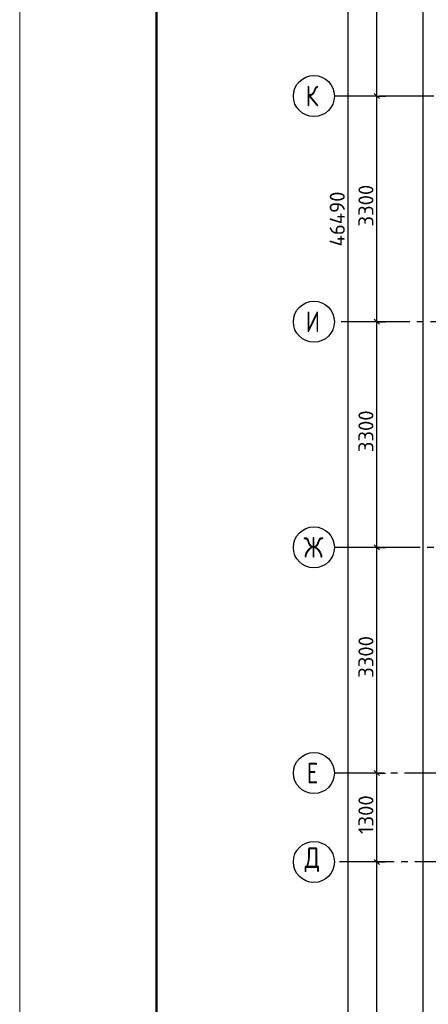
# Model space of a CAD drawing. Header units: millimetres. Extents: x 40580 to 1930067, y -240640 to 81020.
# Tile 130 of 256: x 583520 to 589493, y -217877 to -203477. Entities that reach past the tile are written whole.
import ezdxf

# ---------------------------------------------------------------- set-up
doc = ezdxf.new("R2010")
doc.units = ezdxf.units.MM
doc.linetypes.add('______5', pattern=[1100, 800, -100, 100, -100])
doc.linetypes.add('CENTER', pattern=[2, 1.25, -0.25, 0.25, -0.25])
doc.layers.add('Standard', color=7, linetype='Continuous', lineweight=25)
doc.layers.add('ОСИ', color=7, linetype='CENTER', lineweight=15)
doc.styles.add('ISOCPEUR', font='isocpeur.ttf')

msp = doc.modelspace()

# ---------------------------------------------------------------- linework, layer by layer
at = {"layer": 'Standard', "color": 7, "linetype": 'Continuous', "lineweight": -3, "transparency": 33554687}
for p, q in [((588740.8, -204594.2), (588740.8, -201294.2)), ((588740.8, -207894.2), (588740.8, -204594.2)), ((588740.8, -211194.2), (588740.8, -207894.2)), ((588740.8, -214494.2), (588740.8, -211194.2)), ((588740.8, -215794.2), (588740.8, -214494.2)), ((588740.8, -221294.2), (588740.8, -215794.2))]:
    msp.add_line(p, q, dxfattribs=at)
at = {"layer": 'Standard', "color": 251, "linetype": 'Continuous', "lineweight": -3, "true_color": 0x656565, "transparency": 33554687}
for p, q in [((588740.8, -204594.2), (588615.8, -204594.2)), ((588740.8, -204594.2), (588865.8, -204594.2)), ((588740.8, -207894.2), (588615.8, -207894.2)), ((588740.8, -207894.2), (588865.8, -207894.2)), ((588740.8, -211194.2), (588615.8, -211194.2)), ((588740.8, -211194.2), (588865.8, -211194.2)), ((588740.8, -214494.2), (588615.8, -214494.2)), ((588740.8, -214494.2), (588865.8, -214494.2)), ((588740.8, -215794.2), (588615.8, -215794.2)), ((588740.8, -215794.2), (588865.8, -215794.2)), ((588740.8, -215794.2), (588740.8, -215794.2))]:
    msp.add_line(p, q, dxfattribs=at)
at = {"layer": 'Standard', "color": 7, "linetype": 'Continuous', "lineweight": 25, "transparency": 33554687}
for p, q in [((588778.3, -204631.7), (588703.3, -204556.7)), ((588778.3, -207931.7), (588703.3, -207856.7)), ((588778.3, -211231.7), (588703.3, -211156.7)), ((588778.3, -214531.7), (588703.3, -214456.7)), ((588778.3, -215831.7), (588703.3, -215756.7))]:
    msp.add_line(p, q, dxfattribs=at)
at = {"layer": 'Standard', "color": 7, "linetype": 'Continuous', "lineweight": 13, "transparency": 33554687}
msp.add_lwpolyline([(583520.3, -240324.2), (625520.3, -240324.2), (625520.3, -180924.2), (583520.3, -180924.2), (583520.3, -240324.2)], close=True, dxfattribs=at)
at = {"layer": 'Standard', "color": 7, "linetype": 'Continuous', "lineweight": 50, "transparency": 33554687}
msp.add_lwpolyline([(585520.3, -181424.2), (625020.3, -181424.2), (625020.3, -239824.2), (585520.3, -239824.2), (585520.3, -181424.2)], close=True, dxfattribs=at)
at = {"layer": 'Standard', "color": 7, "linetype": 'Continuous', "lineweight": -3, "transparency": 33554687}
for points in [[(589414.3, -183104.2), (589414.3, -201738.1), (589414.3, -201738.1), (589414.3, -219524.6)], [(588321.8, -229694.2), (588321.8, -206876), (588321.8, -206876), (588321.8, -183204.2)]]:
    msp.add_lwpolyline(points, dxfattribs=at)
at = {"layer": 'Standard', "color": 251, "linetype": 'Continuous', "lineweight": -3, "true_color": 0x656565, "transparency": 33554687}
for points in [[(588740.8, -204594.2), (588723.8, -204594.2), (588723.8, -204594.2), (588723.8, -204594.2), (588723.8, -204594.2), (588723.8, -204594.2), (588723.8, -204594.2), (588723.8, -204594.2), (588723.8, -204594.2), (588723.8, -204594.2), (588723.8, -204594.2), (588723.8, -204594.2), (588723.8, -204594.2), (588220.3, -204594.2)], [(588740.8, -207894.2), (588723.8, -207894.2), (588723.8, -207894.2), (588723.8, -207894.2), (588723.8, -207894.2), (588723.8, -207894.2), (588723.8, -207894.2), (588723.8, -207894.2), (588723.8, -207894.2), (588723.8, -207894.2), (588723.8, -207894.2), (588723.8, -207894.2), (588723.8, -207894.2), (588723.8, -207894.2), (588723.8, -207894.2), (588220.3, -207894.2)], [(588740.8, -211194.2), (588723.8, -211194.2), (588723.8, -211194.2), (588723.8, -211194.2), (588723.8, -211194.2), (588723.8, -211194.2), (588723.8, -211194.2), (588723.8, -211194.2), (588723.8, -211194.2), (588723.8, -211194.2), (588723.8, -211194.2), (588723.8, -211194.2), (588723.8, -211194.2), (588723.8, -211194.2), (588723.8, -211194.2), (588723.8, -211194.2), (588723.8, -211194.2), (588220.3, -211194.2)], [(588740.8, -214494.2), (588723.8, -214494.2), (588723.8, -214494.2), (588723.8, -214494.2), (588723.8, -214494.2), (588723.8, -214494.2), (588723.8, -214494.2), (588723.8, -214494.2), (588723.8, -214494.2), (588723.8, -214494.2), (588723.8, -214494.2), (588723.8, -214494.2), (588723.8, -214494.2), (588723.8, -214494.2), (588723.8, -214494.2), (588723.8, -214494.2), (588723.8, -214494.2), (588723.8, -214494.2), (588723.8, -214494.2), (588220.3, -214494.2)]]:
    msp.add_lwpolyline(points, dxfattribs=at)
at = {"layer": 'ОСИ', "color": 8, "linetype": '______5', "lineweight": -3, "transparency": 33554687}
for p, q in [((606074.3, -204594.2), (588120.3, -204594.2)), ((606824.3, -207894.2), (588120.3, -207894.2)), ((605874.3, -211194.2), (588120.3, -211194.2)), ((613044.3, -214494.2), (588120.3, -214494.2)), ((617594.3, -215794.2), (588120.3, -215794.2)), ((617594.3, -215794.2), (588120.3, -215794.2))]:
    msp.add_line(p, q, dxfattribs=at)
at = {"layer": 'ОСИ', "color": 7, "linetype": 'Continuous', "lineweight": -3, "transparency": 33554687}
for centre in [(587820.3, -204594.2), (587820.3, -207894.2), (587820.3, -211194.2), (587820.3, -214494.2), (587820.3, -215794.2), (587820.3, -215794.2)]:
    msp.add_circle(centre, 300, dxfattribs=at)

# ---------------------------------------------------------------- texts
at = {"layer": 'Standard', "color": 7, "linetype": 'Continuous', "lineweight": 25, "transparency": 33554687, "char_height": 220, "attachment_point": 7, "rotation": 90, "style": 'ISOCPEUR'}
for s, insert, width in [('3300', (588690.8, -206502.2), 641.476), ('46490', (588271.8, -206793.2), 813.278), ('3300', (588690.8, -209802.2), 641.476), ('3300', (588690.8, -213102.2), 641.476), ('1300', (588690.8, -215386.6), 610.159)]:
    msp.add_mtext(s, dxfattribs=dict(at, insert=insert, width=width))
at = {"layer": 'ОСИ', "color": 7, "linetype": 'Continuous', "lineweight": 25, "transparency": 33554687, "char_height": 300, "attachment_point": 7, "style": 'ISOCPEUR'}
for s, insert, width in [('\\W0.80;К', (587700.3, -204744.2), 359.83), ('\\W0.80;И', (587700.3, -208044.2), 359.83), ('\\W0.83;Ж', (587670.3, -211344.2), 425), ('\\W0.78;Е', (587715.3, -214644.2), 326.834), ('\\W0.82;Д', (587685.3, -215944.2), 392.649)]:
    msp.add_mtext(s, dxfattribs=dict(at, insert=insert, width=width))

doc.saveas('drawing.dxf')
